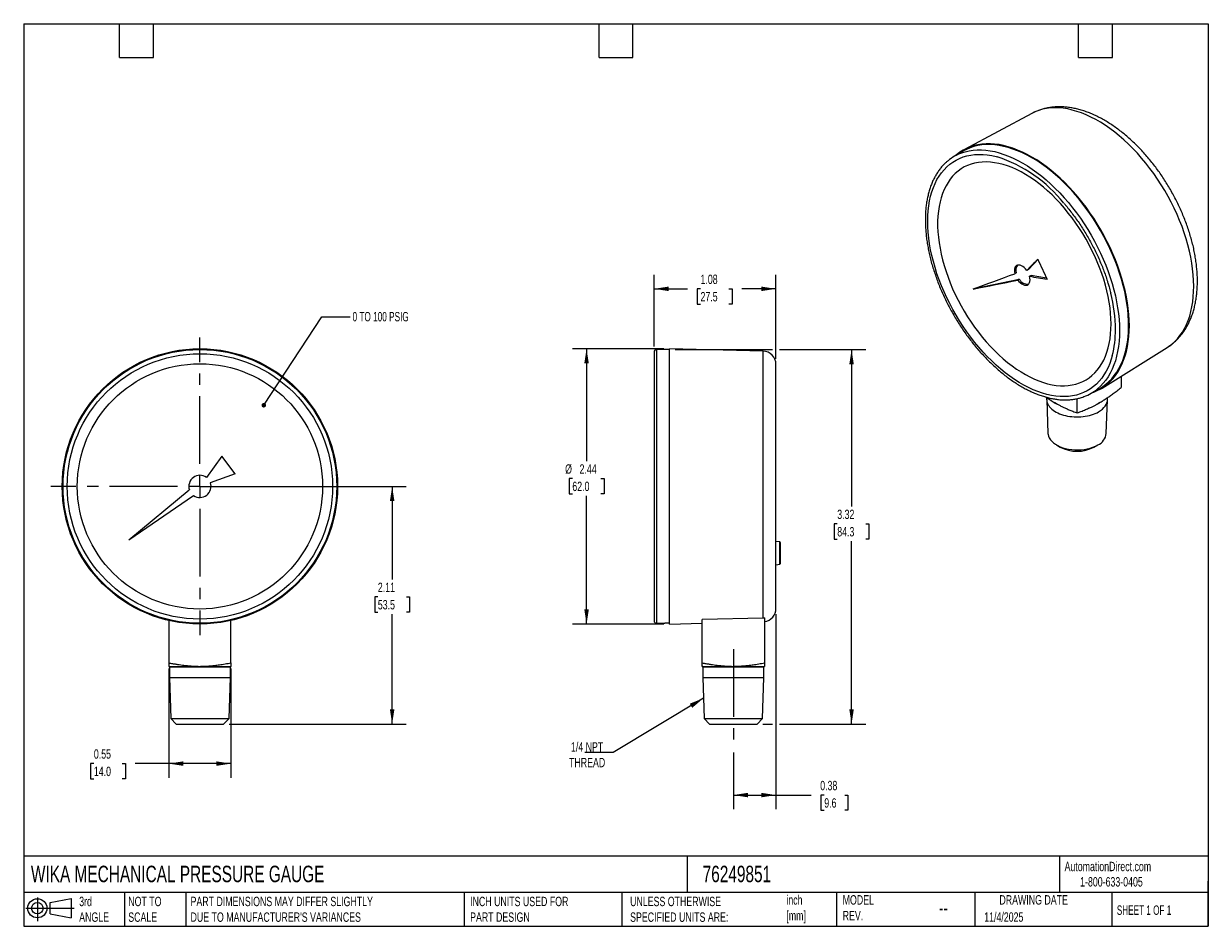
# Model space of a CAD drawing. Header units: inches. Extents: x 0.2 to 10.8, y 0.2 to 8.2.
import ezdxf

# ---------------------------------------------------------------- set-up
doc = ezdxf.new("R2010")
doc.units = ezdxf.units.IN
doc.header["$MEASUREMENT"] = 0
doc.linetypes.add('SLD-Center', pattern=[0.75, 0.6, -0.05, 0.05, -0.05])
doc.linetypes.add('SLD-Solid', pattern=[0])
doc.layers.add('CENTER', color=40, linetype='SLD-Center')
doc.layers.add('SLD-DEFPOINTS', color=7, linetype='Continuous')
doc.layers.add('DIMENSIONS', color=140, linetype='SLD-Solid', lineweight=25)
doc.layers.add('TEXT', color=140, linetype='SLD-Solid', lineweight=25)
doc.styles.add('SLDTEXTSTYLE0', font='TXT', dxfattribs={"width": 0.7})
doc.styles.add('SLDTEXTSTYLE1', font='TXT', dxfattribs={"width": 0.65})
doc.styles.add('SLDTEXTSTYLE2', font='TXT', dxfattribs={"width": 0.653846})
doc.dimstyles.new('SLDDIMSTYLE0', dxfattribs={"dimtxt": 0.084961, "dimasz": 0.13, "dimexe": 0, "dimexo": 0.0625, "dimgap": 0.02124, "dimtad": 0, "dimtih": 1, "dimtoh": 1, "dimrnd": 1e-09, "dimdsep": 46, "dimtxsty": 'SLDTEXTSTYLE0', "dimsah": 1, "dimcen": 0.09, "dimadec": 0, "dimazin": 2, "dimtfac": 1, "dimtofl": 0, "dimtmove": 0, "dimatfit": 3, "dimfxl": 0, "dimfrac": 2, "dimtolj": 1, "dimtzin": 12, "dimarcsym": 0})
doc.dimstyles.new('SLDDIMSTYLE1', dxfattribs={"dimtxt": 0.084961, "dimasz": 0.13, "dimexe": 0, "dimexo": 0.0625, "dimgap": 0.02124, "dimtad": 0, "dimtih": 1, "dimtoh": 1, "dimrnd": 1e-09, "dimzin": 12, "dimdsep": 46, "dimtxsty": 'SLDTEXTSTYLE0', "dimsah": 1, "dimcen": 0.09, "dimadec": 0, "dimazin": 3, "dimtfac": 1, "dimtofl": 0, "dimtmove": 0, "dimatfit": 3, "dimfxl": 0, "dimfrac": 2, "dimtolj": 1, "dimtzin": 12, "dimarcsym": 0})
doc.dimstyles.new('SLDDIMSTYLE2', dxfattribs={"dimtxt": 0.18, "dimasz": 0.04, "dimexe": 0, "dimexo": 0.0625, "dimgap": 0, "dimtad": 0, "dimtih": 1, "dimtoh": 1, "dimdec": 0, "dimrnd": 1e-09, "dimzin": 0, "dimdsep": 46, "dimtxsty": 'Standard', "dimblk1": 'DOT', "dimblk2": 'DOT', "dimsah": 1, "dimcen": 0.09, "dimadec": 0, "dimazin": 0, "dimtfac": 0.04, "dimtdec": 0, "dimtofl": 0, "dimtmove": 0, "dimatfit": 3, "dimldrblk": 'DOT', "dimfxl": 0, "dimfrac": 2, "dimtolj": 1, "dimtzin": 0, "dimarcsym": 0})
doc.dimstyles.new('SLDDIMSTYLE3', dxfattribs={"dimtxt": 0.18, "dimasz": 0.13, "dimexe": 0, "dimexo": 0.0625, "dimgap": 0, "dimtad": 0, "dimtih": 1, "dimtoh": 1, "dimdec": 0, "dimrnd": 1e-09, "dimzin": 0, "dimdsep": 46, "dimtxsty": 'Standard', "dimsah": 1, "dimcen": 0.09, "dimadec": 0, "dimazin": 0, "dimtfac": 0.13, "dimtdec": 0, "dimtofl": 0, "dimtmove": 0, "dimatfit": 3, "dimfxl": 0, "dimfrac": 2, "dimtolj": 1, "dimtzin": 0, "dimarcsym": 0})

# ---------------------------------------------------------------- blocks, each defined once
blk = doc.blocks.new('Block11')
at = {"color": 7, "linetype": 'SLD-Solid', "lineweight": 18}
for p, q in [((0, 0.113), (0.428, 0.113)), ((0.102, 0.209), (0.102, 0)), ((0.216, 0.164), (0.401, 0.198)), ((0.216, 0.063), (0.216, 0.164)), ((0.401, 0.198), (0.401, 0.029)), ((0.216, 0.063), (0.401, 0.029))]:
    blk.add_line(p, q, dxfattribs=at)
for radius in [0.0846, 0.0506]:
    blk.add_circle((0.102, 0.113), radius, dxfattribs=at)
blk = doc.blocks.new('Block12')
at = {"layer": 'SLD-DEFPOINTS'}
blk.add_blockref('Block11', (0, 0), dxfattribs=at)
blk = doc.blocks.new('_D')
at = {"layer": 'DIMENSIONS'}
for p, q in [((1.536, 2.535), (1.536, 1.567)), ((2.087, 2.535), (2.087, 1.567)), ((0.872, 1.692), (0.843, 1.692)), ((0.843, 1.692), (0.843, 1.557)), ((1.124, 1.692), (1.153, 1.692)), ((1.153, 1.692), (1.153, 1.557)), ((1.536, 1.692), (1.239, 1.692)), ((2.087, 1.692), (1.536, 1.692)), ((0.843, 1.557), (0.872, 1.557)), ((1.153, 1.557), (1.124, 1.557))]:
    blk.add_line(p, q, dxfattribs=at)
for points in [[(1.536, 1.692), (1.666, 1.672), (1.666, 1.712)], [(2.087, 1.692), (1.957, 1.712), (1.957, 1.672)]]:
    blk.add_solid(points, dxfattribs=at)
at = {"layer": 'DIMENSIONS', "char_height": 0.0833, "attachment_point": 1, "style": 'SLDTEXTSTYLE0'}
for s, insert in [('0.55', (0.872, 1.819)), ('14.0', (0.872, 1.665))]:
    blk.add_mtext(s, dxfattribs=dict(at, insert=insert))
blk = doc.blocks.new('_D_1')
at = {"layer": 'DIMENSIONS'}
for p, q in [((1.862, 4.149), (3.641, 4.149)), ((3.516, 4.149), (3.516, 3.324)), ((3.389, 3.17), (3.361, 3.17)), ((3.361, 3.17), (3.361, 3.035)), ((3.642, 3.17), (3.67, 3.17)), ((3.67, 3.17), (3.67, 3.035)), ((3.361, 3.035), (3.389, 3.035)), ((3.516, 2.043), (3.516, 3.016)), ((3.67, 3.035), (3.642, 3.035)), ((2.072, 2.043), (3.641, 2.043))]:
    blk.add_line(p, q, dxfattribs=at)
for points in [[(3.516, 4.149), (3.496, 4.019), (3.536, 4.019)], [(3.516, 2.043), (3.536, 2.173), (3.496, 2.173)]]:
    blk.add_solid(points, dxfattribs=at)
at = {"layer": 'DIMENSIONS', "char_height": 0.0833, "attachment_point": 1, "style": 'SLDTEXTSTYLE0'}
for s, insert in [('2.11', (3.389, 3.296)), ('53.5', (3.389, 3.142))]:
    blk.add_mtext(s, dxfattribs=dict(at, insert=insert))
blk = doc.blocks.new('_Dot')
at = {"color": 0, "linetype": 'ByBlock', "lineweight": -2}
blk.add_line((-0.5, 0), (-1, 0), dxfattribs=at)
at = {"color": 0, "linetype": 'ByBlock', "const_width": 0.5}
blk.add_lwpolyline([(-0.25, 0, 1), (0.25, 0, 1)], format="xyb", close=True, dxfattribs=at)
blk = doc.blocks.new('SW_CENTERMARKSYMBOL_0')
at = {"layer": 'CENTER', "color": 0}
for p, q in [((0, 0.2), (0, 1.32)), ((-0.2, 0), (-1.32, 0)), ((0, 0), (-0.1, 0)), ((0, 0), (0, 0.1)), ((0, 0), (0, -0.1)), ((0, 0), (0.1, 0)), ((0.2, 0), (1.32, 0)), ((0, -0.2), (0, -1.32))]:
    blk.add_line(p, q, dxfattribs=at)
blk = doc.blocks.new('_D_2')
at = {"layer": 'DIMENSIONS'}
for p, q in [((5.924, 5.369), (5.114, 5.369)), ((5.239, 5.369), (5.239, 4.373)), ((5.113, 4.219), (5.084, 4.219)), ((5.084, 4.219), (5.084, 4.084)), ((5.365, 4.219), (5.394, 4.219)), ((5.394, 4.219), (5.394, 4.084)), ((5.084, 4.084), (5.113, 4.084)), ((5.239, 2.928), (5.239, 4.065)), ((5.394, 4.084), (5.365, 4.084)), ((5.924, 2.928), (5.114, 2.928))]:
    blk.add_line(p, q, dxfattribs=at)
for points in [[(5.239, 5.369), (5.219, 5.239), (5.259, 5.239)], [(5.239, 2.928), (5.259, 3.058), (5.219, 3.058)]]:
    blk.add_solid(points, dxfattribs=at)
at = {"layer": 'DIMENSIONS', "char_height": 0.0833, "attachment_point": 1, "style": 'SLDTEXTSTYLE0'}
for s, insert in [('%%c', (5.049, 4.345)), ('2.44', (5.177, 4.345)), ('62.0', (5.113, 4.191))]:
    blk.add_mtext(s, dxfattribs=dict(at, insert=insert))
blk = doc.blocks.new('_D_3')
at = {"layer": 'DIMENSIONS'}
for p, q in [((5.838, 5.39), (5.838, 6.025)), ((6.918, 5.28), (6.918, 6.025)), ((5.838, 5.9), (6.134, 5.9)), ((6.249, 5.9), (6.22, 5.9)), ((6.22, 5.9), (6.22, 5.765)), ((6.501, 5.9), (6.53, 5.9)), ((6.53, 5.9), (6.53, 5.765)), ((6.918, 5.9), (6.616, 5.9)), ((6.22, 5.765), (6.249, 5.765)), ((6.53, 5.765), (6.501, 5.765))]:
    blk.add_line(p, q, dxfattribs=at)
for points in [[(5.838, 5.9), (5.968, 5.88), (5.968, 5.92)], [(6.918, 5.9), (6.788, 5.92), (6.788, 5.88)]]:
    blk.add_solid(points, dxfattribs=at)
at = {"layer": 'DIMENSIONS', "char_height": 0.0833, "attachment_point": 1, "style": 'SLDTEXTSTYLE0'}
for s, insert in [('1.08', (6.249, 6.026)), ('27.5', (6.249, 5.872))]:
    blk.add_mtext(s, dxfattribs=dict(at, insert=insert))
blk = doc.blocks.new('_D_4')
at = {"layer": 'DIMENSIONS'}
for p, q in [((6.918, 3.018), (6.918, 1.288)), ((6.54, 1.791), (6.54, 1.288)), ((6.54, 1.413), (6.918, 1.413)), ((6.918, 1.413), (7.23, 1.413)), ((7.346, 1.413), (7.317, 1.413)), ((7.317, 1.413), (7.317, 1.278)), ((7.527, 1.413), (7.556, 1.413)), ((7.556, 1.413), (7.556, 1.278)), ((7.317, 1.278), (7.346, 1.278)), ((7.556, 1.278), (7.527, 1.278))]:
    blk.add_line(p, q, dxfattribs=at)
for points in [[(6.54, 1.413), (6.67, 1.393), (6.67, 1.433)], [(6.918, 1.413), (6.788, 1.433), (6.788, 1.393)]]:
    blk.add_solid(points, dxfattribs=at)
at = {"layer": 'DIMENSIONS', "char_height": 0.0833, "attachment_point": 1, "style": 'SLDTEXTSTYLE0'}
for s, insert in [('0.38', (7.31, 1.539)), ('9.6', (7.346, 1.385))]:
    blk.add_mtext(s, dxfattribs=dict(at, insert=insert))
blk = doc.blocks.new('_D_5')
at = {"layer": 'DIMENSIONS'}
for p, q in [((6.024, 5.361), (6.888, 5.361)), ((6.948, 5.361), (7.713, 5.361)), ((7.588, 5.361), (7.588, 3.971)), ((7.461, 3.817), (7.433, 3.817)), ((7.433, 3.817), (7.433, 3.682)), ((7.714, 3.817), (7.742, 3.817)), ((7.742, 3.817), (7.742, 3.682)), ((7.433, 3.682), (7.461, 3.682)), ((7.742, 3.682), (7.714, 3.682)), ((7.588, 2.043), (7.588, 3.663)), ((6.801, 2.043), (6.888, 2.043)), ((6.948, 2.043), (7.713, 2.043))]:
    blk.add_line(p, q, dxfattribs=at)
for points in [[(7.588, 5.361), (7.568, 5.231), (7.608, 5.231)], [(7.588, 2.043), (7.608, 2.173), (7.568, 2.173)]]:
    blk.add_solid(points, dxfattribs=at)
at = {"layer": 'DIMENSIONS', "char_height": 0.0833, "attachment_point": 1, "style": 'SLDTEXTSTYLE0'}
for s, insert in [('3.32', (7.461, 3.943)), ('84.3', (7.461, 3.789))]:
    blk.add_mtext(s, dxfattribs=dict(at, insert=insert))

msp = doc.modelspace()

# ---------------------------------------------------------------- linework, layer by layer
for p, q in [((9.185, 7.455), (8.588, 7.135)), ((8.58, 7.122), (8.499, 7.075)), ((9.24, 6.159), (9.155, 6.071)), ((8.675, 5.902), (9.075, 5.986)), ((9.048, 6.043), (9.034, 6.034)), ((9.075, 5.986), (9.061, 5.978)), ((9.155, 6.071), (9.141, 6.063)), ((9.18, 6.019), (9.166, 6.011)), ((9.317, 5.996), (9.18, 6.019)), ((9.927, 5.542), (9.926, 5.551)), ((5.974, 5.361), (5.859, 5.361)), ((5.859, 5.361), (5.859, 4.149)), ((6.803, 5.348), (5.974, 5.369)), ((5.974, 2.928), (5.974, 5.369)), ((9.808, 5.021), (10.384, 5.379)), ((5.838, 5.34), (5.838, 2.957)), ((6.803, 2.982), (6.803, 5.348)), ((6.918, 3.068), (6.918, 5.23)), ((9.977, 5.126), (9.977, 5.026)), ((9.317, 4.936), (9.317, 4.92)), ((9.712, 4.974), (9.793, 5.021)), ((9.857, 4.92), (9.857, 4.936)), ((9.318, 4.917), (9.329, 4.619)), ((9.587, 4.801), (9.587, 4.927)), ((9.778, 4.885), (9.762, 4.877)), ((9.789, 4.892), (9.778, 4.885)), ((9.846, 4.619), (9.857, 4.917)), ((9.405, 4.517), (9.438, 4.497)), ((9.736, 4.497), (9.77, 4.517)), ((2.005, 4.417), (1.869, 4.229)), ((2.123, 4.259), (2.005, 4.417)), ((2.123, 4.259), (1.904, 4.182)), ((1.182, 3.676), (1.718, 4.118)), ((5.859, 4.149), (5.859, 2.936)), ((1.182, 3.676), (1.756, 4.068)), ((6.951, 3.658), (6.918, 3.662)), ((6.951, 3.558), (6.951, 3.658)), ((6.958, 3.558), (6.958, 3.65)), ((6.951, 3.459), (6.951, 3.558)), ((6.958, 3.467), (6.958, 3.558)), ((6.918, 3.454), (6.951, 3.459)), ((1.536, 2.96), (1.536, 2.585)), ((2.087, 2.585), (2.087, 2.96)), ((5.934, 2.94), (5.974, 2.94)), ((5.934, 2.936), (5.934, 2.94)), ((6.803, 2.982), (6.265, 2.968)), ((6.265, 2.585), (6.265, 2.968)), ((6.816, 2.983), (6.816, 2.585)), ((5.859, 2.936), (5.934, 2.936)), ((5.974, 2.928), (6.265, 2.936)), ((1.536, 2.554), (1.812, 2.554)), ((1.542, 2.547), (1.542, 2.456)), ((1.812, 2.554), (2.087, 2.554)), ((2.082, 2.456), (2.082, 2.547)), ((6.265, 2.554), (6.54, 2.554)), ((6.27, 2.547), (6.27, 2.456)), ((6.54, 2.554), (6.816, 2.554)), ((6.81, 2.456), (6.81, 2.547)), ((1.542, 2.456), (1.553, 2.091)), ((2.07, 2.091), (2.082, 2.456)), ((6.27, 2.456), (6.282, 2.091)), ((6.799, 2.091), (6.81, 2.456)), ((1.553, 2.091), (1.601, 2.043)), ((1.553, 2.091), (2.07, 2.091)), ((1.601, 2.043), (2.022, 2.043)), ((2.022, 2.043), (2.07, 2.091)), ((6.282, 2.091), (6.33, 2.043)), ((6.282, 2.091), (6.54, 2.091)), ((6.33, 2.043), (6.54, 2.043)), ((6.54, 2.091), (6.799, 2.091)), ((6.54, 2.043), (6.751, 2.043)), ((6.751, 2.043), (6.799, 2.091))]:
    msp.add_line(p, q)
at = {"flags": 128}
for points in [[(10.384, 5.379), (10.398, 5.388), (10.426, 5.409), (10.452, 5.432), (10.476, 5.457), (10.499, 5.485), (10.52, 5.516), (10.539, 5.548), (10.556, 5.583), (10.571, 5.619), (10.585, 5.658), (10.596, 5.698), (10.605, 5.741), (10.612, 5.784), (10.617, 5.83), (10.62, 5.877), (10.621, 5.925), (10.62, 5.974), (10.616, 6.025), (10.611, 6.076), (10.604, 6.128), (10.594, 6.181), (10.583, 6.235), (10.569, 6.289), (10.553, 6.343), (10.536, 6.397), (10.517, 6.452), (10.495, 6.506), (10.473, 6.56), (10.448, 6.614), (10.421, 6.667), (10.393, 6.719), (10.364, 6.771), (10.333, 6.822), (10.301, 6.872), (10.267, 6.921), (10.232, 6.968), (10.196, 7.014), (10.159, 7.059), (10.121, 7.102), (10.082, 7.143), (10.043, 7.183), (10.002, 7.22), (9.961, 7.256), (9.92, 7.289), (9.878, 7.321), (9.837, 7.35), (9.794, 7.376), (9.752, 7.401), (9.71, 7.423), (9.668, 7.442), (9.627, 7.459), (9.585, 7.473), (9.544, 7.485), (9.504, 7.494), (9.464, 7.5), (9.426, 7.504), (9.388, 7.504), (9.351, 7.503), (9.315, 7.498), (9.28, 7.491), (9.246, 7.481), (9.214, 7.468), (9.185, 7.455)], [(9.724, 4.981), (9.734, 4.985), (9.766, 4.998), (9.797, 5.014), (9.826, 5.033), (9.854, 5.054), (9.88, 5.078), (9.904, 5.103), (9.927, 5.132), (9.948, 5.162), (9.967, 5.195), (9.984, 5.23), (9.999, 5.267), (10.012, 5.305), (10.024, 5.346), (10.033, 5.388), (10.04, 5.432), (10.045, 5.478), (10.049, 5.525), (10.05, 5.573), (10.049, 5.623), (10.045, 5.673), (10.04, 5.725), (10.033, 5.777), (10.024, 5.83), (10.012, 5.884), (9.999, 5.938), (9.984, 5.992), (9.967, 6.047), (9.948, 6.102), (9.927, 6.156), (9.904, 6.211), (9.88, 6.265), (9.854, 6.318), (9.826, 6.371), (9.797, 6.424), (9.766, 6.475), (9.734, 6.526), (9.701, 6.575), (9.666, 6.623), (9.63, 6.67), (9.593, 6.715), (9.556, 6.759), (9.517, 6.801), (9.477, 6.842), (9.437, 6.88), (9.396, 6.917), (9.355, 6.952), (9.313, 6.984), (9.271, 7.014), (9.229, 7.042), (9.187, 7.068), (9.144, 7.091), (9.102, 7.112), (9.06, 7.13), (9.018, 7.146), (8.977, 7.159), (8.936, 7.17), (8.896, 7.178), (8.856, 7.183), (8.818, 7.185), (8.78, 7.185), (8.743, 7.182), (8.707, 7.177), (8.672, 7.169), (8.639, 7.158), (8.607, 7.144), (8.576, 7.128), (8.547, 7.11), (8.519, 7.089), (8.511, 7.082)], [(9.793, 5.021), (9.814, 5.035), (9.842, 5.055), (9.869, 5.078), (9.894, 5.103), (9.917, 5.131), (9.938, 5.161), (9.958, 5.193), (9.975, 5.227), (9.991, 5.264), (10.004, 5.302), (10.016, 5.342), (10.026, 5.384), (10.033, 5.428), (10.039, 5.473), (10.043, 5.52), (10.044, 5.568), (10.043, 5.617), (10.041, 5.667), (10.036, 5.719), (10.029, 5.771), (10.02, 5.824), (10.009, 5.877), (9.996, 5.931), (9.981, 5.986), (9.964, 6.04), (9.945, 6.095), (9.925, 6.149), (9.902, 6.204), (9.878, 6.258), (9.852, 6.312), (9.825, 6.365), (9.795, 6.417), (9.765, 6.468), (9.733, 6.519), (9.7, 6.568), (9.665, 6.616), (9.63, 6.663), (9.593, 6.709), (9.555, 6.753), (9.516, 6.795), (9.477, 6.835), (9.437, 6.874), (9.396, 6.911), (9.355, 6.945), (9.313, 6.978), (9.271, 7.008), (9.229, 7.036), (9.187, 7.061), (9.144, 7.085), (9.102, 7.105), (9.06, 7.124), (9.018, 7.139), (8.977, 7.152), (8.936, 7.163), (8.896, 7.171), (8.857, 7.176), (8.818, 7.178), (8.78, 7.178), (8.744, 7.175), (8.708, 7.169), (8.673, 7.161), (8.64, 7.15), (8.608, 7.136), (8.58, 7.122)], [(9.899, 5.307), (9.89, 5.276), (9.877, 5.239), (9.861, 5.203), (9.844, 5.169), (9.825, 5.137), (9.805, 5.108), (9.782, 5.081), (9.758, 5.056), (9.732, 5.033), (9.705, 5.013), (9.676, 4.996), (9.645, 4.981), (9.614, 4.968), (9.581, 4.958), (9.546, 4.951), (9.511, 4.946), (9.474, 4.945), (9.437, 4.945), (9.399, 4.949), (9.36, 4.955), (9.32, 4.964), (9.28, 4.975), (9.239, 4.989), (9.198, 5.006), (9.157, 5.025), (9.116, 5.046), (9.074, 5.07), (9.033, 5.096), (8.992, 5.125), (8.95, 5.156), (8.91, 5.189), (8.87, 5.224), (8.83, 5.261), (8.791, 5.3), (8.753, 5.34), (8.715, 5.383), (8.679, 5.427), (8.644, 5.472), (8.609, 5.519), (8.576, 5.567), (8.545, 5.616), (8.514, 5.666), (8.485, 5.717), (8.458, 5.769), (8.432, 5.821), (8.408, 5.874), (8.385, 5.927), (8.364, 5.981), (8.345, 6.034), (8.328, 6.088), (8.313, 6.141), (8.3, 6.194), (8.289, 6.247), (8.28, 6.299), (8.272, 6.35), (8.267, 6.401), (8.264, 6.45), (8.263, 6.499), (8.264, 6.546), (8.267, 6.592), (8.272, 6.636), (8.28, 6.679), (8.289, 6.721), (8.3, 6.76), (8.313, 6.798), (8.328, 6.834), (8.345, 6.868), (8.364, 6.9), (8.385, 6.929), (8.408, 6.956), (8.432, 6.981), (8.458, 7.004), (8.485, 7.024), (8.514, 7.041), (8.545, 7.056), (8.576, 7.069), (8.609, 7.079), (8.644, 7.086), (8.679, 7.09), (8.715, 7.092), (8.753, 7.092), (8.791, 7.088), (8.83, 7.082), (8.87, 7.073), (8.878, 7.071)], [(8.562, 7.104), (8.595, 7.115), (8.629, 7.123), (8.665, 7.128), (8.701, 7.131), (8.739, 7.131), (8.777, 7.129), (8.817, 7.124), (8.857, 7.116), (8.897, 7.105), (8.938, 7.092), (8.98, 7.077), (9.021, 7.058), (9.063, 7.038), (9.105, 7.015), (9.148, 6.989), (9.19, 6.961), (9.231, 6.931), (9.273, 6.899), (9.314, 6.865), (9.354, 6.828), (9.394, 6.79), (9.434, 6.75), (9.472, 6.708), (9.51, 6.664), (9.546, 6.619), (9.582, 6.573), (9.616, 6.525), (9.649, 6.476), (9.681, 6.426), (9.712, 6.375), (9.741, 6.323), (9.768, 6.27), (9.794, 6.217), (9.818, 6.163), (9.841, 6.109), (9.862, 6.055), (9.881, 6), (9.898, 5.946), (9.913, 5.892), (9.926, 5.838), (9.937, 5.785), (9.946, 5.732), (9.954, 5.68), (9.959, 5.629), (9.962, 5.579), (9.963, 5.53)], [(9.888, 5.589), (9.887, 5.636), (9.884, 5.683), (9.879, 5.732), (9.871, 5.782), (9.862, 5.832), (9.851, 5.882), (9.838, 5.934), (9.823, 5.985), (9.805, 6.036), (9.787, 6.088), (9.766, 6.139), (9.743, 6.19), (9.719, 6.241), (9.694, 6.291), (9.666, 6.34), (9.638, 6.389), (9.607, 6.436), (9.576, 6.483), (9.543, 6.528), (9.509, 6.572), (9.475, 6.615), (9.439, 6.655), (9.402, 6.695), (9.365, 6.732), (9.326, 6.768), (9.288, 6.801), (9.249, 6.833), (9.209, 6.862), (9.169, 6.889), (9.13, 6.914), (9.09, 6.937), (9.05, 6.957), (9.01, 6.974), (8.971, 6.989), (8.932, 7.001), (8.894, 7.011), (8.856, 7.018), (8.819, 7.023), (8.782, 7.025), (8.747, 7.024), (8.713, 7.02), (8.679, 7.014), (8.647, 7.005), (8.616, 6.994), (8.587, 6.98), (8.559, 6.963), (8.532, 6.944), (8.507, 6.922), (8.484, 6.898), (8.463, 6.872), (8.443, 6.843), (8.425, 6.813), (8.409, 6.78), (8.395, 6.745), (8.382, 6.708), (8.372, 6.67), (8.364, 6.629), (8.358, 6.587), (8.354, 6.544), (8.351, 6.499), (8.351, 6.453), (8.354, 6.406), (8.358, 6.358), (8.364, 6.309), (8.372, 6.259), (8.382, 6.208), (8.395, 6.157), (8.409, 6.106), (8.425, 6.055), (8.443, 6.003), (8.463, 5.952), (8.484, 5.901), (8.507, 5.85), (8.532, 5.799), (8.559, 5.75), (8.587, 5.701), (8.616, 5.653), (8.647, 5.606), (8.679, 5.56), (8.713, 5.515), (8.747, 5.472), (8.782, 5.43), (8.819, 5.39), (8.856, 5.352), (8.894, 5.315), (8.932, 5.281), (8.971, 5.248), (9.01, 5.218), (9.05, 5.189), (9.09, 5.163), (9.13, 5.14), (9.169, 5.119), (9.209, 5.1), (9.249, 5.084), (9.288, 5.07), (9.326, 5.059), (9.365, 5.05), (9.402, 5.044), (9.439, 5.041), (9.475, 5.041), (9.509, 5.043), (9.543, 5.048), (9.576, 5.055), (9.607, 5.066), (9.638, 5.078), (9.666, 5.094), (9.694, 5.112), (9.719, 5.132), (9.743, 5.155), (9.766, 5.18), (9.787, 5.207), (9.805, 5.237), (9.823, 5.269), (9.838, 5.303), (9.851, 5.338), (9.862, 5.376), (9.871, 5.416), (9.879, 5.457), (9.884, 5.5), (9.887, 5.544), (9.888, 5.589)], [(9.141, 6.063), (9.13, 6.077), (9.119, 6.089), (9.106, 6.098), (9.094, 6.105), (9.082, 6.11), (9.07, 6.111), (9.059, 6.11), (9.05, 6.106), (9.042, 6.099), (9.036, 6.09), (9.032, 6.078), (9.031, 6.065), (9.032, 6.05), (9.034, 6.034)], [(9.061, 5.978), (9.072, 5.965), (9.084, 5.953), (9.096, 5.944), (9.108, 5.937), (9.121, 5.933), (9.132, 5.932), (9.143, 5.933), (9.152, 5.938), (9.159, 5.945), (9.165, 5.955), (9.169, 5.966), (9.17, 5.98), (9.169, 5.995), (9.166, 6.011)], [(9.963, 5.53), (9.962, 5.482), (9.959, 5.435), (9.954, 5.39), (9.946, 5.346), (9.937, 5.304), (9.926, 5.263), (9.913, 5.225), (9.898, 5.188), (9.881, 5.154), (9.862, 5.121), (9.841, 5.091), (9.818, 5.063), (9.794, 5.037), (9.769, 5.014)], [(9.329, 4.619), (9.33, 4.61), (9.333, 4.594), (9.34, 4.578), (9.35, 4.563), (9.362, 4.549), (9.377, 4.535), (9.395, 4.522), (9.415, 4.511), (9.437, 4.501), (9.46, 4.492), (9.485, 4.485), (9.512, 4.479), (9.539, 4.475), (9.566, 4.473), (9.594, 4.473), (9.622, 4.474), (9.65, 4.477), (9.677, 4.482), (9.702, 4.488), (9.727, 4.496), (9.749, 4.506), (9.77, 4.517)]]:
    msp.add_lwpolyline(points, dxfattribs=at)
for radius in [1.22, 1.213, 1.176, 1.087]:
    msp.add_circle((1.812, 4.149), radius)
for centre, radius, start, end in [((8.703, 6.722), 0.407, 110.2611, 129.6971), ((8.48, 5.867), 1.268, 38.6626, 71.6943), ((9.113, 6.067), 0.0693, 141.7702, 200.7939), ((34.642, -18.895), 35.682, 135.3935, 135.6166), ((33.018, 17.287), 26.254, 205.0714, 205.4981), ((-8.327, 52.726), 49.815, 289.9443, 290.3969), ((9.149, 6.024), 0.083, 206.9062, 275.0317), ((12.339, 25.311), 19.559, 260.6637, 261.1263), ((3.343, 33.407), 28.019, 280.9498, 281.7756), ((8.559, 5.527), 1.368, 0.4597, 14.1876), ((9.035, 5.529), 0.892, 345.5801, 0.5826), ((5.859, 5.34), 0.0212, 90, 180), ((6.8, 5.23), 0.118, 0, 88.5), ((9.508, 5.327), 0.407, 290.3462, 309.7501), ((9.718, 4.634), 0.129, 293.9853, 353.0087), ((9.587, 4.781), 0.321, 242.331, 297.6636), ((1.812, 4.149), 0.0984, 54.2239, 198.3581), ((1.812, 4.149), 0.0984, 235.3817, 19.5159), ((6.95, 3.65), 0.00787, 0, 82), ((6.95, 3.467), 0.00787, 278, 0), ((6.8, 3.068), 0.118, 277.6623, 0), ((5.859, 2.957), 0.0212, 180, 270), ((1.535, 2.547), 0.00709, 360, 77.8125), ((2.089, 2.547), 0.00709, 102.1875, 180), ((6.263, 2.547), 0.00709, 0, 77.8125), ((6.818, 2.547), 0.00709, 102.1875, 180)]:
    msp.add_arc(centre, radius, start, end)
for points, knots in [([(10.384, 5.379), (10.385, 5.379), (10.396, 5.386), (10.417, 5.401), (10.445, 5.423), (10.471, 5.447), (10.496, 5.474), (10.519, 5.502), (10.54, 5.533), (10.56, 5.565), (10.578, 5.6), (10.594, 5.636), (10.609, 5.674), (10.621, 5.714), (10.632, 5.755), (10.64, 5.798), (10.646, 5.843), (10.651, 5.888), (10.653, 5.935), (10.654, 5.983), (10.652, 6.031), (10.648, 6.081), (10.643, 6.131), (10.635, 6.181), (10.626, 6.232), (10.615, 6.284), (10.601, 6.335), (10.586, 6.387), (10.57, 6.438), (10.551, 6.49), (10.531, 6.541), (10.509, 6.592), (10.486, 6.643), (10.461, 6.693), (10.435, 6.743), (10.407, 6.792), (10.378, 6.84), (10.348, 6.887), (10.316, 6.933), (10.284, 6.978), (10.25, 7.021), (10.215, 7.064), (10.179, 7.105), (10.142, 7.145), (10.104, 7.183), (10.066, 7.219), (10.027, 7.254), (9.987, 7.286), (9.947, 7.317), (9.906, 7.346), (9.865, 7.373), (9.823, 7.398), (9.782, 7.42), (9.74, 7.441), (9.698, 7.459), (9.656, 7.474), (9.614, 7.487), (9.572, 7.498), (9.531, 7.506), (9.49, 7.511), (9.45, 7.514), (9.411, 7.514), (9.373, 7.511), (9.335, 7.506), (9.299, 7.498), (9.264, 7.488), (9.23, 7.476), (9.204, 7.465), (9.19, 7.457), (9.186, 7.455)], [0, 0, 0, 0, 0.001568, 0.015827, 0.030091, 0.044392, 0.058761, 0.073223, 0.0878, 0.102507, 0.117351, 0.132334, 0.147449, 0.162685, 0.178026, 0.193452, 0.208945, 0.224486, 0.240059, 0.25565, 0.271246, 0.286838, 0.30242, 0.317989, 0.333543, 0.349079, 0.3646, 0.380104, 0.395594, 0.41107, 0.426534, 0.441988, 0.457435, 0.472875, 0.488311, 0.503746, 0.51918, 0.534617, 0.550058, 0.565504, 0.580959, 0.596424, 0.611901, 0.627392, 0.6429, 0.658426, 0.673971, 0.689536, 0.705123, 0.72073, 0.736356, 0.751999, 0.767655, 0.783316, 0.79897, 0.814604, 0.830203, 0.845747, 0.861215, 0.876588, 0.891843, 0.906966, 0.921944, 0.936775, 0.951461, 0.966014, 0.980454, 0.994804, 1, 1, 1, 1]), ([(8.441, 7.034), (8.434, 7.028), (8.419, 7.015), (8.397, 6.993), (8.375, 6.967), (8.354, 6.938), (8.335, 6.908), (8.317, 6.876), (8.302, 6.842), (8.288, 6.806), (8.276, 6.768), (8.265, 6.729), (8.257, 6.688), (8.25, 6.646), (8.245, 6.602), (8.242, 6.557), (8.242, 6.526), (8.242, 6.511)], [0, 0, 0, 0, 0.052043, 0.118979, 0.186022, 0.253198, 0.320518, 0.387984, 0.455589, 0.523317, 0.591151, 0.659069, 0.727054, 0.795086, 0.863151, 0.931235, 1, 1, 1, 1]), ([(9.471, 6.657), (9.477, 6.651), (9.495, 6.63), (9.523, 6.595), (9.556, 6.551), (9.588, 6.507), (9.62, 6.461), (9.649, 6.414), (9.678, 6.367), (9.705, 6.318), (9.731, 6.269), (9.756, 6.22), (9.779, 6.17), (9.801, 6.119), (9.821, 6.069), (9.839, 6.018), (9.852, 5.98), (9.858, 5.958), (9.86, 5.954)], [0, 0, 0, 0, 0.034655, 0.102269, 0.169892, 0.237522, 0.305158, 0.372798, 0.44044, 0.508084, 0.575727, 0.643368, 0.711004, 0.778634, 0.846258, 0.913872, 0.981477, 1, 1, 1, 1]), ([(8.242, 6.511), (8.242, 6.503), (8.242, 6.479), (8.244, 6.439), (8.248, 6.39), (8.253, 6.341), (8.261, 6.291), (8.27, 6.241), (8.281, 6.19), (8.294, 6.139), (8.309, 6.087), (8.326, 6.036), (8.344, 5.984), (8.363, 5.932), (8.385, 5.881), (8.408, 5.83), (8.432, 5.779), (8.458, 5.729), (8.486, 5.68), (8.514, 5.631), (8.544, 5.583), (8.575, 5.536), (8.608, 5.49), (8.641, 5.446), (8.675, 5.402), (8.711, 5.36), (8.747, 5.32), (8.784, 5.28), (8.821, 5.243), (8.86, 5.207), (8.898, 5.173), (8.938, 5.141), (8.977, 5.11), (9.017, 5.082), (9.057, 5.056), (9.098, 5.031), (9.138, 5.009), (9.178, 4.99), (9.218, 4.972), (9.258, 4.957), (9.298, 4.944), (9.337, 4.933), (9.376, 4.925), (9.414, 4.919), (9.452, 4.916), (9.488, 4.915), (9.524, 4.917), (9.559, 4.921), (9.593, 4.928), (9.623, 4.935), (9.64, 4.942), (9.648, 4.945)], [0, 0, 0, 0, 0.010955, 0.031736, 0.052515, 0.073291, 0.094063, 0.114832, 0.135595, 0.156355, 0.177112, 0.197864, 0.218613, 0.23936, 0.260104, 0.280846, 0.301587, 0.322327, 0.343066, 0.363804, 0.384543, 0.405283, 0.426024, 0.446766, 0.46751, 0.488257, 0.509007, 0.529759, 0.550516, 0.571277, 0.592042, 0.612812, 0.633587, 0.654367, 0.675152, 0.695941, 0.716734, 0.737529, 0.758325, 0.779119, 0.799908, 0.820687, 0.841451, 0.862195, 0.882913, 0.903598, 0.924244, 0.944847, 0.965403, 0.985913, 1, 1, 1, 1]), ([(9.86, 5.954), (9.863, 5.942), (9.872, 5.913), (9.88, 5.882), (9.885, 5.863), (9.885, 5.862)], [0, 0, 0, 0, 0.3966572, 0.9429446, 1, 1, 1, 1]), ([(9.311, 4.941), (9.314, 4.938), (9.329, 4.927), (9.357, 4.91), (9.381, 4.895), (9.393, 4.888)], [0, 0, 0, 0, 0.118439, 0.568445, 1, 1, 1, 1]), ([(9.782, 4.888), (9.787, 4.891), (9.795, 4.896), (9.808, 4.904), (9.821, 4.912), (9.835, 4.921), (9.849, 4.93), (9.862, 4.939), (9.882, 4.953), (9.908, 4.972), (9.942, 4.998), (9.965, 5.016), (9.977, 5.026)], [0, 0, 0, 0, 0.065329, 0.131704, 0.199143, 0.267668, 0.337297, 0.408047, 0.479936, 0.638731, 0.812053, 1, 1, 1, 1]), ([(9.317, 4.92), (9.317, 4.905), (9.321, 4.89), (9.337, 4.861), (9.348, 4.847), (9.378, 4.821), (9.396, 4.81), (9.437, 4.79), (9.46, 4.782), (9.509, 4.771), (9.535, 4.767), (9.587, 4.764), (9.614, 4.765), (9.666, 4.771), (9.691, 4.776), (9.738, 4.79), (9.76, 4.799), (9.778, 4.81)], [0, 0, 0, 0, 0.125, 0.125, 0.25, 0.25, 0.375, 0.375, 0.5, 0.5, 0.625, 0.625, 0.75, 0.75, 0.875, 0.875, 1, 1, 1, 1]), ([(9.415, 4.876), (9.408, 4.879), (9.398, 4.884), (9.39, 4.89), (9.387, 4.892)], [0, 0, 0, 0, 0.59625, 1, 1, 1, 1]), ([(9.393, 4.888), (9.397, 4.886), (9.405, 4.881), (9.418, 4.874), (9.431, 4.868), (9.444, 4.861), (9.457, 4.854), (9.47, 4.848), (9.49, 4.839), (9.516, 4.828), (9.551, 4.814), (9.575, 4.805), (9.587, 4.801)], [0, 0, 0, 0, 0.0634234, 0.127801, 0.1931517, 0.2594934, 0.3268435, 0.3952182, 0.4646334, 0.6277416, 0.8061615, 1, 1, 1, 1]), ([(9.587, 4.801), (9.595, 4.804), (9.61, 4.809), (9.631, 4.817), (9.651, 4.825), (9.671, 4.833), (9.691, 4.842), (9.713, 4.852), (9.737, 4.864), (9.76, 4.876), (9.775, 4.884), (9.782, 4.888)], [0, 0, 0, 0, 0.116099, 0.22681, 0.332152, 0.432145, 0.526816, 0.649967, 0.769818, 0.886462, 1, 1, 1, 1]), ([(9.778, 4.81), (9.803, 4.825), (9.823, 4.842), (9.85, 4.88), (9.857, 4.9), (9.857, 4.92)], [0, 0, 0, 0, 0.5, 0.5, 1, 1, 1, 1]), ([(1.536, 2.585), (1.547, 2.583), (1.568, 2.579), (1.599, 2.574), (1.628, 2.569), (1.656, 2.565), (1.685, 2.562), (1.716, 2.559), (1.749, 2.556), (1.78, 2.555), (1.801, 2.555), (1.812, 2.554)], [0, 0, 0, 0, 0.118163, 0.230775, 0.337855, 0.439426, 0.535514, 0.656243, 0.77384, 0.888394, 1, 1, 1, 1]), ([(1.536, 2.585), (1.536, 2.583), (1.536, 2.579), (1.536, 2.574), (1.536, 2.57), (1.536, 2.566), (1.536, 2.562), (1.536, 2.559), (1.536, 2.556), (1.536, 2.555), (1.536, 2.555), (1.536, 2.554)], [0, 0, 0, 0, 0.111807, 0.21931, 0.322856, 0.422909, 0.520071, 0.640382, 0.75825, 0.879505, 1, 1, 1, 1]), ([(2.082, 2.547), (2.082, 2.547), (2.075, 2.547), (2.048, 2.547), (2.028, 2.547), (1.978, 2.547), (1.948, 2.547), (1.882, 2.547), (1.847, 2.547), (1.776, 2.547), (1.741, 2.547), (1.676, 2.547), (1.646, 2.547), (1.596, 2.547), (1.576, 2.547), (1.549, 2.547), (1.542, 2.547), (1.542, 2.547)], [0, 0, 0, 0, 0.125, 0.125, 0.25, 0.25, 0.375, 0.375, 0.5, 0.5, 0.625, 0.625, 0.75, 0.75, 0.875, 0.875, 1, 1, 1, 1]), ([(1.812, 2.554), (1.818, 2.554), (1.829, 2.555), (1.847, 2.555), (1.865, 2.556), (1.884, 2.557), (1.902, 2.558), (1.921, 2.56), (1.949, 2.563), (1.987, 2.568), (2.036, 2.576), (2.07, 2.582), (2.087, 2.585)], [0, 0, 0, 0, 0.0634234, 0.127801, 0.1931517, 0.2594934, 0.3268435, 0.3952182, 0.4646334, 0.6277416, 0.8061615, 1, 1, 1, 1]), ([(2.087, 2.585), (2.087, 2.583), (2.087, 2.579), (2.087, 2.574), (2.087, 2.569), (2.087, 2.566), (2.087, 2.562), (2.087, 2.559), (2.087, 2.556), (2.087, 2.555), (2.087, 2.555), (2.087, 2.554)], [0, 0, 0, 0, 0.116099, 0.22681, 0.332152, 0.432145, 0.526816, 0.649967, 0.769818, 0.886462, 1, 1, 1, 1]), ([(6.265, 2.585), (6.275, 2.583), (6.296, 2.579), (6.326, 2.574), (6.355, 2.569), (6.383, 2.566), (6.412, 2.562), (6.443, 2.559), (6.476, 2.556), (6.509, 2.555), (6.53, 2.555), (6.54, 2.554)], [0, 0, 0, 0, 0.116099, 0.22681, 0.332152, 0.432145, 0.526816, 0.649967, 0.769818, 0.886462, 1, 1, 1, 1]), ([(6.265, 2.554), (6.265, 2.554), (6.265, 2.555), (6.265, 2.555), (6.265, 2.556), (6.265, 2.557), (6.265, 2.558), (6.265, 2.56), (6.265, 2.563), (6.265, 2.568), (6.265, 2.576), (6.265, 2.582), (6.265, 2.585)], [0, 0, 0, 0, 0.0634234, 0.127801, 0.1931517, 0.2594934, 0.3268435, 0.3952182, 0.4646334, 0.6277416, 0.8061615, 1, 1, 1, 1]), ([(6.54, 2.547), (6.505, 2.547), (6.47, 2.547), (6.404, 2.547), (6.375, 2.547), (6.325, 2.547), (6.305, 2.547), (6.277, 2.547), (6.27, 2.547), (6.27, 2.547)], [0, 0, 0, 0, 0.25, 0.25, 0.5, 0.5, 0.75, 0.75, 1, 1, 1, 1]), ([(6.54, 2.554), (6.546, 2.554), (6.559, 2.555), (6.577, 2.555), (6.596, 2.556), (6.615, 2.557), (6.634, 2.559), (6.654, 2.56), (6.681, 2.563), (6.718, 2.568), (6.766, 2.576), (6.799, 2.582), (6.816, 2.585)], [0, 0, 0, 0, 0.065329, 0.131704, 0.199143, 0.267668, 0.337297, 0.408047, 0.479936, 0.638731, 0.812053, 1, 1, 1, 1]), ([(6.81, 2.547), (6.81, 2.547), (6.803, 2.547), (6.776, 2.547), (6.756, 2.547), (6.706, 2.547), (6.676, 2.547), (6.611, 2.547), (6.576, 2.547), (6.54, 2.547)], [0, 0, 0, 0, 0.25, 0.25, 0.5, 0.5, 0.75, 0.75, 1, 1, 1, 1]), ([(6.816, 2.585), (6.816, 2.583), (6.816, 2.579), (6.816, 2.574), (6.816, 2.569), (6.816, 2.565), (6.816, 2.562), (6.816, 2.559), (6.816, 2.556), (6.816, 2.555), (6.816, 2.555), (6.816, 2.554)], [0, 0, 0, 0, 0.1181635, 0.2307752, 0.3378548, 0.4394254, 0.5355139, 0.656243, 0.77384, 0.8883938, 1, 1, 1, 1]), ([(1.542, 2.456), (1.542, 2.456), (1.549, 2.456), (1.576, 2.456), (1.596, 2.456), (1.646, 2.456), (1.676, 2.456), (1.741, 2.456), (1.776, 2.456), (1.847, 2.456), (1.882, 2.456), (1.948, 2.456), (1.978, 2.456), (2.028, 2.456), (2.048, 2.456), (2.075, 2.456), (2.082, 2.456), (2.082, 2.456)], [0, 0, 0, 0, 0.125, 0.125, 0.25, 0.25, 0.375, 0.375, 0.5, 0.5, 0.625, 0.625, 0.75, 0.75, 0.875, 0.875, 1, 1, 1, 1]), ([(6.27, 2.456), (6.27, 2.456), (6.277, 2.456), (6.305, 2.456), (6.325, 2.456), (6.375, 2.456), (6.404, 2.456), (6.47, 2.456), (6.505, 2.456), (6.54, 2.456)], [0, 0, 0, 0, 0.25, 0.25, 0.5, 0.5, 0.75, 0.75, 1, 1, 1, 1]), ([(6.54, 2.456), (6.576, 2.456), (6.611, 2.456), (6.676, 2.456), (6.706, 2.456), (6.756, 2.456), (6.776, 2.456), (6.803, 2.456), (6.81, 2.456), (6.81, 2.456)], [0, 0, 0, 0, 0.25, 0.25, 0.5, 0.5, 0.75, 0.75, 1, 1, 1, 1])]:
    msp.add_open_spline(points, degree=3, knots=knots)
msp.add_open_spline([(6.816, 2.983), (6.812, 2.983), (6.808, 2.982), (6.803, 2.982)], degree=3)
at = {"layer": 'CENTER'}
msp.add_line((6.54, 2.706), (6.54, 1.841), dxfattribs=at)
at = {"layer": 'TEXT'}
for p, q in [((0.25, 8.25), (10.75, 8.25)), ((0.25, 8.25), (0.25, 0.25)), ((1.1, 7.95), (1.1, 8.25)), ((1.4, 7.95), (1.4, 8.25)), ((5.35, 7.95), (5.35, 8.25)), ((5.65, 7.95), (5.65, 8.25)), ((9.6, 7.95), (9.6, 8.25)), ((9.9, 7.95), (9.9, 8.25)), ((10.75, 8.25), (10.75, 0.25)), ((1.1, 7.95), (1.4, 7.95)), ((5.35, 7.95), (5.65, 7.95)), ((9.6, 7.95), (9.9, 7.95)), ((10.75, 0.871), (0.25, 0.871)), ((6.132, 0.871), (6.132, 0.55)), ((9.432, 0.871), (9.432, 0.55)), ((10.75, 0.25), (10.75, 0.65)), ((10.75, 0.55), (0.25, 0.55)), ((1.143, 0.55), (1.143, 0.25)), ((1.687, 0.55), (1.687, 0.25)), ((4.153, 0.55), (4.153, 0.25)), ((5.551, 0.55), (5.551, 0.25)), ((7.453, 0.55), (7.453, 0.25)), ((8.68, 0.55), (8.68, 0.25)), ((9.896, 0.55), (9.896, 0.25)), ((0.25, 0.25), (10.75, 0.25))]:
    msp.add_line(p, q, dxfattribs=at)

# ---------------------------------------------------------------- block references
at = {"layer": 'CENTER'}
msp.add_blockref('SW_CENTERMARKSYMBOL_0', (1.812, 4.149), dxfattribs=at)
at = {"layer": 'SLD-DEFPOINTS'}
msp.add_blockref('Block12', (0.269, 0.297), dxfattribs=at)

# ---------------------------------------------------------------- texts
at = {"layer": 'TEXT'}
for s, insert, char_height, attachment_point, style in [('0 TO 100 PSIG', (3.165, 5.695), 0.08333, 1, 'SLDTEXTSTYLE2'), ('1/4 NPT^JTHREAD', (5.244, 1.882), 0.08333, 2, 'SLDTEXTSTYLE0'), ('WIKA MECHANICAL PRESSURE GAUGE', (0.314, 0.787), 0.14583, 1, 'SLDTEXTSTYLE0'), ('76249851', (6.268, 0.787), 0.1458, 1, 'SLDTEXTSTYLE0'), ('AutomationDirect.com', (9.476, 0.822), 0.08333, 1, 'SLDTEXTSTYLE0'), ('1-800-633-0405', (9.614, 0.686), 0.08333, 1, 'SLDTEXTSTYLE0'), ('inch^J[mm]', (7.01, 0.525), 0.0833, 1, 'SLDTEXTSTYLE0'), ('MODEL ^JREV.', (7.509, 0.526), 0.08333, 1, 'SLDTEXTSTYLE0'), ('DRAWING DATE', (9.202, 0.526), 0.08333, 2, 'SLDTEXTSTYLE0'), ('3rd^JANGLE', (0.742, 0.512), 0.0833, 1, 'SLDTEXTSTYLE0'), ('NOT TO^JSCALE', (1.177, 0.512), 0.08333, 1, 'SLDTEXTSTYLE0'), ("PART DIMENSIONS MAY DIFFER SLIGHTLY ^JDUE TO MANUFACTURER'S VARIANCES", (1.729, 0.512), 0.08333, 1, 'SLDTEXTSTYLE0'), ('INCH UNITS USED FOR ^JPART DESIGN', (4.207, 0.512), 0.08333, 1, 'SLDTEXTSTYLE0'), ('UNLESS OTHERWISE ^JSPECIFIED UNITS ARE:', (5.625, 0.512), 0.08333, 1, 'SLDTEXTSTYLE0'), ('SHEET 1 OF 1', (9.939, 0.435), 0.08333, 1, 'SLDTEXTSTYLE1'), ('--', (8.363, 0.475), 0.125, 1, 'SLDTEXTSTYLE0'), ('11/4/2025', (8.764, 0.374), 0.0833, 1, 'SLDTEXTSTYLE0')]:
    msp.add_mtext(s, dxfattribs=dict(at, insert=insert, char_height=char_height, attachment_point=attachment_point, style=style))

# ---------------------------------------------------------------- dimensions: what is measured, and where the dimension line sits
at = {"layer": 'DIMENSIONS'}
dim = msp.add_linear_dim(base=(6.918, 5.9), p1=(5.838, 5.34), p2=(6.918, 5.23), dimstyle='SLDDIMSTYLE1', dxfattribs=at)
dim.commit()
dim.dimension.update_dxf_attribs({"geometry": '_D_3', "text_midpoint": (6.375, 5.9), "dimtype": 160})
dim = msp.add_linear_dim(base=(5.239, 5.369), p1=(5.974, 2.928), p2=(5.974, 5.369), angle=90, text='%%c<>', dimstyle='SLDDIMSTYLE1', dxfattribs=at)
dim.commit()
dim.dimension.update_dxf_attribs({"geometry": '_D_2', "text_midpoint": (5.239, 4.219), "dimtype": 160})
for base, p1, p2, angle, dimstyle, picture, middle in [((7.588, 2.043), (5.974, 5.361), (6.751, 2.043), 90, 'SLDDIMSTYLE1', '_D_5', (7.588, 3.817)), ((3.516, 4.149), (2.022, 2.043), (1.812, 4.149), 90, 'SLDDIMSTYLE1', '_D_1', (3.516, 3.17)), ((6.918, 1.413), (6.54, 1.841), (6.918, 3.068), 0, 'SLDDIMSTYLE0', '_D_4', (7.436, 1.413)), ((2.087, 1.692), (1.536, 2.585), (2.087, 2.585), 0, 'SLDDIMSTYLE0', '_D', (0.998, 1.692))]:
    dim = msp.add_linear_dim(base=base, p1=p1, p2=p2, angle=angle, dimstyle=dimstyle, dxfattribs=at)
    dim.commit()
    dim.dimension.update_dxf_attribs({"geometry": picture, "text_midpoint": middle, "dimtype": 160})

# ---------------------------------------------------------------- leaders
at = {"layer": 'TEXT'}
for points, dimstyle in [([(2.378, 4.868), (2.894, 5.653), (3.144, 5.653)], 'SLDDIMSTYLE2'), ([(6.276, 2.272), (5.475, 1.789), (5.225, 1.789)], 'SLDDIMSTYLE3')]:
    msp.add_leader(points, dimstyle=dimstyle, dxfattribs=at)

doc.saveas('drawing.dxf')
